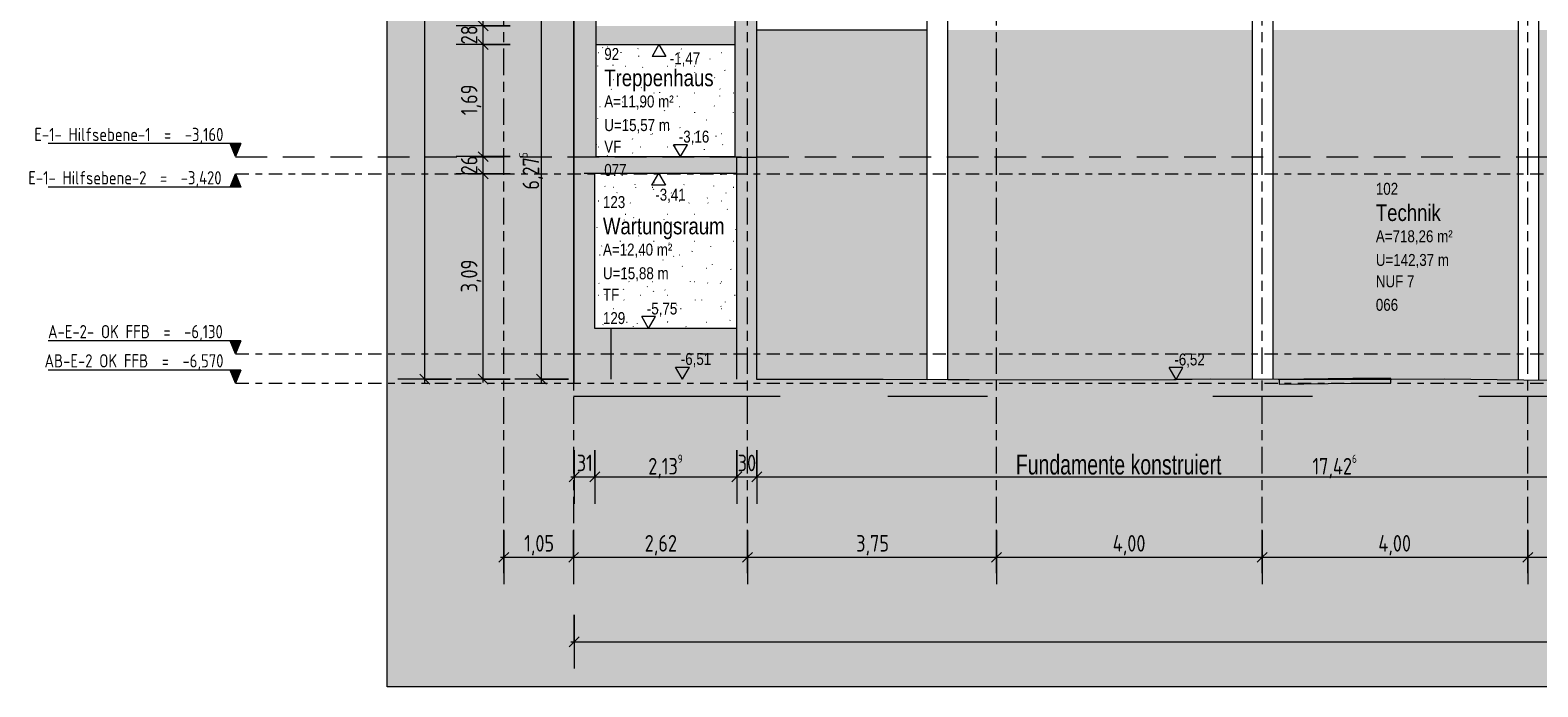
# Model space of a CAD drawing. Header units: metres. Extents: x -32 to 170, y -15 to 869.
# Tile 44 of 66: x 33 to 55, y -14 to -4. Entities that reach past the tile are written whole.
import ezdxf

# ---------------------------------------------------------------- set-up
doc = ezdxf.new("R2010")
doc.units = ezdxf.units.M
doc.header["$XCLIPFRAME"] = 2
for name, pattern in [('_Ebene_', [0.4, 0.2, -0.1, 0, -0.1]), ('_Rasterlinie_', [0.75, 0.4, -0.1, 0.15, -0.1]), ('Abgebrochen', [0.714375, 0.47625, -0.238125])]:
    doc.linetypes.add(name, pattern=pattern)
for name, color, linetype, lineweight in [('A_Bem', 7, 'Continuous', 5), ('A_Bem-100', 7, 'Continuous', 5), ('A_Detailelemente', 7, 'Continuous', 9), ('A_Ebenen', 130, 'Continuous', 5), ('A_Geschossdecken', 7, 'Continuous', 5), ('A_Geschossdecken_Schraffur', 7, 'Continuous', 5), ('A_Hoehenkoten', 124, 'Continuous', 5), ('A_Körper_Form', 7, 'Continuous', 5), ('A_Notizen', 130, 'Continuous', 5), ('A_Raster', 128, 'Continuous', 5), ('A_Raum-Txt', 16, 'Continuous', 5), ('A_Scan-Pixelbild', 213, 'Continuous', 5), ('A_Tragwerksstützen', 7, 'Continuous', 5), ('A_Wand', 244, 'Continuous', 5), ('A_Wand_Schraff', 1, 'Continuous', 5), ('A_Wände_Oberflächenschraffur', 244, 'Continuous', 5)]:
    doc.layers.add(name, color=color, linetype=linetype, lineweight=lineweight)
doc.styles.add('Arial', font='arial.ttf', dxfattribs={"width": 0.8, "height": 0.18})
doc.styles.add('Arial_1', font='arial.ttf', dxfattribs={"width": 0.7, "height": 0.3})
doc.styles.add('Arial_B', font='txt', dxfattribs={"width": 0.8, "height": 0.25})
doc.styles.add('ISOCPEUR', font='isocpeur.ttf', dxfattribs={"width": 0.8, "height": 0.2})
doc.styles.add('ISOCPEUR_1', font='isocpeur.ttf', dxfattribs={"width": 0.8, "height": 0.25})
doc.dimstyles.new('BLB-Standard_2_5_Aussen', dxfattribs={"dimscale": 0.3048, "dimtxt": 0.248995, "dimasz": 0.492126, "dimexe": 1.32874, "dimexo": 0.0625, "dimgap": 0.032808, "dimtad": 1, "dimrnd": 0.001, "dimzin": 0, "dimdsep": 46, "dimtxsty": 'ISOCPEUR_1', "dimblk1": 'OBLIQUE', "dimblk2": 'OBLIQUE', "dimsah": 1, "dimcen": 0.09, "dimdle": 0.164042, "dimazin": 0, "dimtfac": 1, "dimtdec": 4, "dimtix": 1, "dimtmove": 0, "dimatfit": 3, "dimfxl": 1.32874, "dimfxlon": 1, "dimtvp": 1, "dimtolj": 1, "dimtzin": 0, "dimarcsym": 2})
doc.dimstyles.new('BLB-Standard_2_5_Aussen_1', dxfattribs={"dimscale": 0.3048, "dimtxt": 0.248995, "dimasz": 0.492126, "dimexe": 1.32874, "dimexo": 0.0625, "dimgap": 0.032808, "dimtad": 1, "dimdec": 1, "dimlfac": 100, "dimrnd": 0.1, "dimdsep": 46, "dimtxsty": 'ISOCPEUR_1', "dimblk1": 'OBLIQUE', "dimblk2": 'OBLIQUE', "dimsah": 1, "dimcen": 0.09, "dimdle": 0.164042, "dimazin": 0, "dimtfac": 1, "dimtdec": 4, "dimtix": 1, "dimtmove": 0, "dimatfit": 3, "dimfxl": 1.32874, "dimfxlon": 1, "dimtvp": 1, "dimtolj": 1, "dimtzin": 0, "dimarcsym": 2})
picture_1 = doc.add_image_def('image1.jpg', size_in_pixel=(17396, 4678))
pattern_1 = [(0, (52.91895, 18.958), (0.813, 0.203), [0.007, -0.603, 0.007, -0.603, -3.251]), (0, (52.91895, 18.958), (0.813, 0.203), [-1.219, 0.007, -1.212, 0.007, -0.603, -1.422]), (0, (52.91895, 18.958), (0.813, 0.203), [-3.048, 0.007, -0.4, 0.007, -1.009]), (120, (53.22295, 19.06), (-0.5823032, 0.6025787), [0.007, -0.603, 0.007, -0.603, -3.251]), (120, (53.22295, 19.06), (-0.5823032, 0.6025787), [-1.219, 0.007, -1.212, 0.007, -0.603, -1.422]), (120, (53.22295, 19.06), (-0.5823032, 0.6025787), [-3.048, 0.007, -0.4, 0.007, -1.009]), (240, (53.32495, 19.466), (-0.2306968, -0.8055787), [0.007, -0.603, 0.007, -0.603, -3.251]), (240, (53.32495, 19.466), (-0.2306968, -0.8055787), [-1.219, 0.007, -1.212, 0.007, -0.603, -1.422]), (240, (53.32495, 19.466), (-0.2306968, -0.8055787), [-3.048, 0.007, -0.4, 0.007, -1.009])]

# ---------------------------------------------------------------- blocks, each defined once
blk = doc.blocks.new('STB Stütze - rechteckig1 - STB 310 x 310-8104198-B')
at = {"layer": 'A_Tragwerksstützen', "color": 250, "lineweight": 9}
for p, q in [((-13.025, -9.312), (-13.025, -3.108)), ((-12.715, -9.313), (-12.715, -3.108))]:
    blk.add_line(p, q, dxfattribs=at)
blk = doc.blocks.new('STB Stütze - rechteckig1 - STB 310 x 310-V77-B')
at = {"layer": 'A_Tragwerksstützen', "color": 250, "lineweight": 9}
for p, q in [((-8.127, -9.309), (-8.127, -3.133)), ((-7.817, -9.31), (-7.817, -3.132))]:
    blk.add_line(p, q, dxfattribs=at)
blk = doc.blocks.new('STB Stütze - rechteckig1 - STB 310 x 310-V78-B')
at = {"layer": 'A_Tragwerksstützen', "color": 250, "lineweight": 9}
for p, q in [((-4.122, -9.319), (-4.122, -3.084)), ((-3.812, -9.321), (-3.812, -3.084))]:
    blk.add_line(p, q, dxfattribs=at)
blk = doc.blocks.new('Ebene - Rohbau-1046864-B')
at = {"layer": 'A_Ebenen'}
blk.add_hatch(color=256, dxfattribs=at).paths.add_polyline_path([(-23.524, -2.599), (-23.445, -2.795), (-23.365, -2.599)], flags=0)
at = {"layer": 'A_Ebenen', "color": 170, "lineweight": 9}
for p, q in [((-23.365, -2.599), (-26.265, -2.599)), ((-23.445, -2.795), (-23.524, -2.599)), ((-23.365, -2.599), (-23.445, -2.795))]:
    blk.add_line(p, q, dxfattribs=at)
at = {"layer": 'A_Ebenen', "color": 251, "lineweight": 9}
for p, q in [((-23.524, -2.599), (-23.365, -2.599)), ((-23.445, -2.795), (-23.524, -2.599)), ((-23.365, -2.599), (-23.445, -2.795))]:
    blk.add_line(p, q, dxfattribs=at)
blk = doc.blocks.new('Ebene - Rohbau-1168218-B')
at = {"layer": 'A_Ebenen'}
blk.add_hatch(color=256, dxfattribs=at).paths.add_polyline_path([(26.636, 5.948), (26.477, 5.948), (26.556, 6.145)], flags=0)
at = {"layer": 'A_Ebenen', "color": 251, "lineweight": 9}
for p, q in [((26.556, 6.145), (26.477, 5.948)), ((26.636, 5.948), (26.556, 6.145)), ((26.477, 5.948), (26.636, 5.948))]:
    blk.add_line(p, q, dxfattribs=at)
at = {"layer": 'A_Ebenen', "color": 170, "lineweight": 9}
blk.add_line((26.477, 5.948), (29.377, 5.948), dxfattribs=at)
blk = doc.blocks.new('DIMBLOCK66-B')
at = {"layer": 'A_Bem-100'}
for p, q in [((40.738, -10.375), (40.738, -11.185)), ((40.738, -10.78), (40.738, -10.375)), ((41.048, -10.375), (41.048, -11.185)), ((41.048, -10.78), (41.048, -10.375)), ((40.688, -10.78), (41.048, -10.78))]:
    blk.add_line(p, q, dxfattribs=at)
at = {"layer": 'A_Bem-100', "lineweight": 9}
for p, q in [((40.738, -10.78), (40.663, -10.855)), ((40.738, -10.78), (40.813, -10.705)), ((41.048, -10.78), (40.973, -10.855)), ((41.048, -10.78), (41.123, -10.705))]:
    blk.add_line(p, q, dxfattribs=at)
at = {"layer": 'A_Bem-100', "color": 0, "insert": (40.776, -10.444), "char_height": 0.25, "width": 0.28085, "attachment_point": 1, "line_spacing_factor": 1.149209, "style": 'ISOCPEUR_1'}
blk.add_mtext('31', dxfattribs=at)
blk = doc.blocks.new('_Oblique')
at = {"color": 0, "linetype": 'ByBlock', "lineweight": -2}
blk.add_line((-0.5, -0.5), (0.5, 0.5), dxfattribs=at)
blk = doc.blocks.new('DIMBLOCK67-B')
at = {"layer": 'A_Bem-100'}
for p, q in [((41.048, -10.375), (41.048, -11.185)), ((41.048, -10.78), (41.048, -10.375)), ((43.187, -10.375), (43.187, -11.185)), ((43.187, -10.78), (43.187, -10.375)), ((41.048, -10.78), (43.187, -10.78))]:
    blk.add_line(p, q, dxfattribs=at)
at = {"layer": 'A_Bem-100', "lineweight": 9}
for p, q in [((41.048, -10.78), (40.973, -10.855)), ((41.048, -10.78), (41.123, -10.705)), ((43.187, -10.78), (43.112, -10.855)), ((43.187, -10.78), (43.262, -10.705))]:
    blk.add_line(p, q, dxfattribs=at)
at = {"layer": 'A_Bem-100', "color": 0, "insert": (41.852, -10.444), "char_height": 0.25, "width": 0.63639, "attachment_point": 1, "line_spacing_factor": 1.149209, "style": 'ISOCPEUR_1'}
blk.add_mtext('2,13\\A2\\H0.5x;\\S9^  ;\\H2x;', dxfattribs=at)
blk = doc.blocks.new('DIMBLOCK68-B')
at = {"layer": 'A_Bem-100'}
for p, q in [((43.187, -10.375), (43.187, -11.185)), ((43.187, -10.78), (43.187, -10.375)), ((43.487, -10.375), (43.487, -11.185)), ((43.487, -10.78), (43.487, -10.375)), ((43.187, -10.78), (43.487, -10.78))]:
    blk.add_line(p, q, dxfattribs=at)
at = {"layer": 'A_Bem-100', "lineweight": 9}
for p, q in [((43.187, -10.78), (43.112, -10.855)), ((43.187, -10.78), (43.262, -10.705)), ((43.487, -10.78), (43.412, -10.855)), ((43.487, -10.78), (43.562, -10.705))]:
    blk.add_line(p, q, dxfattribs=at)
at = {"layer": 'A_Bem-100', "color": 0, "insert": (43.2, -10.444), "char_height": 0.25, "width": 0.32865, "attachment_point": 1, "line_spacing_factor": 1.149209, "style": 'ISOCPEUR_1'}
blk.add_mtext('30', dxfattribs=at)
blk = doc.blocks.new('DIMBLOCK69-B')
at = {"layer": 'A_Bem-100'}
for p, q in [((43.487, -10.375), (43.487, -11.185)), ((43.487, -10.78), (43.487, -10.375)), ((60.913, -10.375), (60.913, -11.185)), ((60.913, -10.78), (60.913, -10.375)), ((43.487, -10.78), (60.913, -10.78))]:
    blk.add_line(p, q, dxfattribs=at)
at = {"layer": 'A_Bem-100', "lineweight": 9}
for p, q in [((43.487, -10.78), (43.412, -10.855)), ((43.487, -10.78), (43.562, -10.705)), ((60.913, -10.78), (60.838, -10.855)), ((60.913, -10.78), (60.988, -10.705))]:
    blk.add_line(p, q, dxfattribs=at)
at = {"layer": 'A_Bem-100', "color": 0, "insert": (51.857, -10.444), "char_height": 0.25, "width": 0.82462, "attachment_point": 1, "line_spacing_factor": 1.149209, "style": 'ISOCPEUR_1'}
blk.add_mtext('17,42\\A2\\H0.5x;\\S6^  ;\\H2x;', dxfattribs=at)
blk = doc.blocks.new('DIMBLOCK74-B')
at = {"layer": 'A_Bem-100'}
for p, q in [((40.738, -12.857), (40.738, -13.667)), ((40.738, -13.262), (40.738, -12.857)), ((81.426, -12.857), (81.426, -13.667)), ((81.426, -13.262), (81.426, -12.857)), ((40.688, -13.262), (81.476, -13.262))]:
    blk.add_line(p, q, dxfattribs=at)
at = {"layer": 'A_Bem-100', "lineweight": 9}
for p, q in [((40.738, -13.262), (40.663, -13.337)), ((40.738, -13.262), (40.813, -13.187)), ((81.426, -13.262), (81.351, -13.337)), ((81.426, -13.262), (81.501, -13.187))]:
    blk.add_line(p, q, dxfattribs=at)
at = {"layer": 'A_Bem-100', "color": 0, "insert": (60.718, -12.925), "char_height": 0.25, "width": 0.87242, "attachment_point": 1, "line_spacing_factor": 1.149209, "style": 'ISOCPEUR_1'}
blk.add_mtext('40,68\\A2\\H0.5x;\\S7^  ;\\H2x;', dxfattribs=at)
blk = doc.blocks.new('Höhenkoten - leer-6237472-B')
at = {"layer": 'A_Hoehenkoten'}
for p, q in [((-6.231, -1.56), (-6.023, -1.56)), ((-6.127, -1.74), (-6.231, -1.56)), ((-6.127, -1.74), (-6.023, -1.56))]:
    blk.add_line(p, q, dxfattribs=at)
blk = doc.blocks.new('DIMBLOCK75-B')
at = {"layer": 'A_Bem-100'}
for p, q in [((40.651, -3.03), (39.841, -3.03)), ((40.246, -9.355), (40.246, -3.03)), ((40.246, -3.03), (40.651, -3.03)), ((40.651, -9.305), (39.841, -9.305)), ((40.246, -9.305), (40.651, -9.305))]:
    blk.add_line(p, q, dxfattribs=at)
at = {"layer": 'A_Bem-100', "lineweight": 9}
for p, q in [((40.246, -3.03), (40.171, -2.955)), ((40.246, -3.03), (40.321, -3.105)), ((40.246, -9.305), (40.171, -9.23)), ((40.246, -9.305), (40.321, -9.38))]:
    blk.add_line(p, q, dxfattribs=at)
at = {"layer": 'A_Bem-100', "color": 0, "insert": (39.91, -6.453), "char_height": 0.25, "width": 0.68419, "attachment_point": 1, "rotation": 90, "line_spacing_factor": 1.149209, "style": 'ISOCPEUR_1'}
blk.add_mtext('6,27\\A2\\H0.5x;\\S5^  ;\\H2x;', dxfattribs=at)
blk = doc.blocks.new('DIMBLOCK81-B')
at = {"layer": 'A_Bem-100'}
for p, q in [((39.771, -6.215), (38.961, -6.215)), ((39.366, -9.355), (39.366, -6.215)), ((39.366, -6.215), (39.771, -6.215)), ((39.771, -9.305), (38.961, -9.305)), ((39.366, -9.305), (39.771, -9.305))]:
    blk.add_line(p, q, dxfattribs=at)
at = {"layer": 'A_Bem-100', "lineweight": 9}
for p, q in [((39.366, -6.215), (39.291, -6.14)), ((39.366, -6.215), (39.441, -6.29)), ((39.366, -9.305), (39.291, -9.23)), ((39.366, -9.305), (39.441, -9.38))]:
    blk.add_line(p, q, dxfattribs=at)
at = {"layer": 'A_Bem-100', "color": 0, "insert": (39.03, -8), "char_height": 0.25, "width": 0.57664, "attachment_point": 1, "rotation": 90, "line_spacing_factor": 1.149209, "style": 'ISOCPEUR_1'}
blk.add_mtext('3,09', dxfattribs=at)
blk = doc.blocks.new('DIMBLOCK82-B')
at = {"layer": 'A_Bem-100', "lineweight": 9}
for p, q in [((39.366, -5.955), (39.291, -5.88)), ((39.366, -5.955), (39.441, -6.03)), ((39.366, -6.215), (39.291, -6.14)), ((39.366, -6.215), (39.441, -6.29))]:
    blk.add_line(p, q, dxfattribs=at)
at = {"layer": 'A_Bem-100'}
for p, q in [((39.771, -5.955), (38.961, -5.955)), ((39.366, -6.215), (39.366, -5.955)), ((39.366, -5.955), (39.771, -5.955)), ((39.771, -6.215), (38.961, -6.215)), ((39.366, -6.215), (39.771, -6.215))]:
    blk.add_line(p, q, dxfattribs=at)
at = {"layer": 'A_Bem-100', "color": 0, "insert": (39.03, -6.222), "char_height": 0.25, "width": 0.32865, "attachment_point": 1, "rotation": 90, "line_spacing_factor": 1.149209, "style": 'ISOCPEUR_1'}
blk.add_mtext('26', dxfattribs=at)
blk = doc.blocks.new('DIMBLOCK83-B')
at = {"layer": 'A_Bem-100'}
for p, q in [((39.771, -4.265), (38.961, -4.265)), ((39.366, -5.955), (39.366, -4.265)), ((39.366, -4.265), (39.771, -4.265)), ((39.771, -5.955), (38.961, -5.955)), ((39.366, -5.955), (39.771, -5.955))]:
    blk.add_line(p, q, dxfattribs=at)
at = {"layer": 'A_Bem-100', "lineweight": 9}
for p, q in [((39.366, -4.265), (39.291, -4.19)), ((39.366, -4.265), (39.441, -4.34)), ((39.366, -5.955), (39.291, -5.88)), ((39.366, -5.955), (39.441, -6.03))]:
    blk.add_line(p, q, dxfattribs=at)
at = {"layer": 'A_Bem-100', "color": 0, "insert": (39.03, -5.33), "char_height": 0.25, "width": 0.52883, "attachment_point": 1, "rotation": 90, "line_spacing_factor": 1.149209, "style": 'ISOCPEUR_1'}
blk.add_mtext('1,69', dxfattribs=at)
blk = doc.blocks.new('DIMBLOCK84-B')
at = {"layer": 'A_Bem-100'}
for p, q in [((39.771, -3.985), (38.961, -3.985)), ((39.366, -4.265), (39.366, -3.985)), ((39.366, -3.985), (39.771, -3.985)), ((39.771, -4.265), (38.961, -4.265)), ((39.366, -4.265), (39.771, -4.265))]:
    blk.add_line(p, q, dxfattribs=at)
at = {"layer": 'A_Bem-100', "lineweight": 9}
for p, q in [((39.366, -3.985), (39.291, -3.91)), ((39.366, -3.985), (39.441, -4.06)), ((39.366, -4.265), (39.291, -4.19)), ((39.366, -4.265), (39.441, -4.34))]:
    blk.add_line(p, q, dxfattribs=at)
at = {"layer": 'A_Bem-100', "color": 0, "insert": (39.03, -4.262), "char_height": 0.25, "width": 0.32865, "attachment_point": 1, "rotation": 90, "line_spacing_factor": 1.149209, "style": 'ISOCPEUR_1'}
blk.add_mtext('28', dxfattribs=at)
blk = doc.blocks.new('DIMBLOCK85-B')
at = {"layer": 'A_Bem-100'}
for p, q in [((39.771, 1.965), (38.961, 1.965)), ((39.366, -3.985), (39.366, 1.965)), ((39.366, 1.965), (39.771, 1.965)), ((39.771, -3.985), (38.961, -3.985)), ((39.366, -3.985), (39.771, -3.985))]:
    blk.add_line(p, q, dxfattribs=at)
at = {"layer": 'A_Bem-100', "lineweight": 9}
for p, q in [((39.366, 1.965), (39.291, 2.04)), ((39.366, 1.965), (39.441, 1.89)), ((39.366, -3.985), (39.291, -3.91)), ((39.366, -3.985), (39.441, -4.06))]:
    blk.add_line(p, q, dxfattribs=at)
at = {"layer": 'A_Bem-100', "color": 0, "insert": (39.03, -1.25), "char_height": 0.25, "width": 0.57664, "attachment_point": 1, "rotation": 90, "line_spacing_factor": 1.149209, "style": 'ISOCPEUR_1'}
blk.add_mtext('5,95', dxfattribs=at)
blk = doc.blocks.new('DIMBLOCK106-B')
at = {"layer": 'A_Bem-100', "lineweight": 9}
for p, q in [((38.486, 2.215), (38.411, 2.29)), ((38.486, 2.215), (38.561, 2.14)), ((38.486, -9.305), (38.411, -9.23)), ((38.486, -9.305), (38.561, -9.38))]:
    blk.add_line(p, q, dxfattribs=at)
at = {"layer": 'A_Bem-100'}
for p, q in [((38.891, 2.215), (38.081, 2.215)), ((38.486, -9.355), (38.486, 2.215)), ((38.486, 2.215), (38.891, 2.215)), ((38.891, -9.305), (38.081, -9.305)), ((38.486, -9.305), (38.891, -9.305))]:
    blk.add_line(p, q, dxfattribs=at)
at = {"layer": 'A_Bem-100', "color": 0, "insert": (38.15, -3.814), "char_height": 0.25, "width": 0.64535, "attachment_point": 1, "rotation": 90, "line_spacing_factor": 1.149209, "style": 'ISOCPEUR_1'}
blk.add_mtext('11,52', dxfattribs=at)
blk = doc.blocks.new('DIMBLOCK115-B')
at = {"layer": 'A_Bem-100'}
for p, q in [((39.679, -11.586), (39.679, -12.396)), ((39.679, -11.991), (39.679, -11.586)), ((40.729, -11.586), (40.729, -12.396)), ((40.729, -11.991), (40.729, -11.586)), ((39.629, -11.991), (40.729, -11.991))]:
    blk.add_line(p, q, dxfattribs=at)
at = {"layer": 'A_Bem-100', "lineweight": 9}
for p, q in [((39.679, -11.991), (39.604, -12.066)), ((39.679, -11.991), (39.754, -11.916)), ((40.729, -11.991), (40.654, -12.066)), ((40.729, -11.991), (40.804, -11.916))]:
    blk.add_line(p, q, dxfattribs=at)
at = {"layer": 'A_Bem-100', "color": 0, "insert": (39.984, -11.655), "char_height": 0.25, "width": 0.52883, "attachment_point": 1, "line_spacing_factor": 1.149209, "style": 'ISOCPEUR_1'}
blk.add_mtext('1,05', dxfattribs=at)
blk = doc.blocks.new('DIMBLOCK116-B')
at = {"layer": 'A_Bem-100'}
for p, q in [((40.729, -11.586), (40.729, -12.396)), ((40.729, -11.991), (40.729, -11.586)), ((43.349, -11.586), (43.349, -12.396)), ((43.349, -11.991), (43.349, -11.586)), ((40.729, -11.991), (43.349, -11.991))]:
    blk.add_line(p, q, dxfattribs=at)
at = {"layer": 'A_Bem-100', "lineweight": 9}
for p, q in [((40.729, -11.991), (40.654, -12.066)), ((40.729, -11.991), (40.804, -11.916)), ((43.349, -11.991), (43.274, -12.066)), ((43.349, -11.991), (43.424, -11.916))]:
    blk.add_line(p, q, dxfattribs=at)
at = {"layer": 'A_Bem-100', "color": 0, "insert": (41.799, -11.655), "char_height": 0.25, "width": 0.57664, "attachment_point": 1, "line_spacing_factor": 1.149209, "style": 'ISOCPEUR_1'}
blk.add_mtext('2,62', dxfattribs=at)
blk = doc.blocks.new('DIMBLOCK117-B')
at = {"layer": 'A_Bem-100'}
for p, q in [((43.349, -11.586), (43.349, -12.396)), ((43.349, -11.991), (43.349, -11.586)), ((47.099, -11.586), (47.099, -12.396)), ((47.099, -11.991), (47.099, -11.586)), ((43.349, -11.991), (47.099, -11.991))]:
    blk.add_line(p, q, dxfattribs=at)
at = {"layer": 'A_Bem-100', "lineweight": 9}
for p, q in [((43.349, -11.991), (43.274, -12.066)), ((43.349, -11.991), (43.424, -11.916)), ((47.099, -11.991), (47.024, -12.066)), ((47.099, -11.991), (47.174, -11.916))]:
    blk.add_line(p, q, dxfattribs=at)
at = {"layer": 'A_Bem-100', "color": 0, "insert": (44.984, -11.655), "char_height": 0.25, "width": 0.57664, "attachment_point": 1, "line_spacing_factor": 1.149209, "style": 'ISOCPEUR_1'}
blk.add_mtext('3,75', dxfattribs=at)
blk = doc.blocks.new('DIMBLOCK118-B')
at = {"layer": 'A_Bem-100'}
for p, q in [((47.099, -11.586), (47.099, -12.396)), ((47.099, -11.991), (47.099, -11.586)), ((51.099, -11.586), (51.099, -12.396)), ((51.099, -11.991), (51.099, -11.586)), ((47.099, -11.991), (51.099, -11.991))]:
    blk.add_line(p, q, dxfattribs=at)
at = {"layer": 'A_Bem-100', "lineweight": 9}
for p, q in [((47.099, -11.991), (47.024, -12.066)), ((47.099, -11.991), (47.174, -11.916)), ((51.099, -11.991), (51.024, -12.066)), ((51.099, -11.991), (51.174, -11.916))]:
    blk.add_line(p, q, dxfattribs=at)
at = {"layer": 'A_Bem-100', "color": 0, "insert": (48.849, -11.655), "char_height": 0.25, "width": 0.60054, "attachment_point": 1, "line_spacing_factor": 1.149209, "style": 'ISOCPEUR_1'}
blk.add_mtext('4,00', dxfattribs=at)
blk = doc.blocks.new('DIMBLOCK119-B')
at = {"layer": 'A_Bem-100'}
for p, q in [((51.099, -11.586), (51.099, -12.396)), ((51.099, -11.991), (51.099, -11.586)), ((55.099, -11.586), (55.099, -12.396)), ((55.099, -11.991), (55.099, -11.586)), ((51.099, -11.991), (55.099, -11.991))]:
    blk.add_line(p, q, dxfattribs=at)
at = {"layer": 'A_Bem-100', "lineweight": 9}
for p, q in [((51.099, -11.991), (51.024, -12.066)), ((51.099, -11.991), (51.174, -11.916)), ((55.099, -11.991), (55.024, -12.066)), ((55.099, -11.991), (55.174, -11.916))]:
    blk.add_line(p, q, dxfattribs=at)
at = {"layer": 'A_Bem-100', "color": 0, "insert": (52.849, -11.655), "char_height": 0.25, "width": 0.60054, "attachment_point": 1, "line_spacing_factor": 1.149209, "style": 'ISOCPEUR_1'}
blk.add_mtext('4,00', dxfattribs=at)
blk = doc.blocks.new('DIMBLOCK120-B')
at = {"layer": 'A_Bem-100'}
for p, q in [((55.099, -11.586), (55.099, -12.396)), ((55.099, -11.991), (55.099, -11.586)), ((59.099, -11.586), (59.099, -12.396)), ((59.099, -11.991), (59.099, -11.586)), ((55.099, -11.991), (59.099, -11.991))]:
    blk.add_line(p, q, dxfattribs=at)
at = {"layer": 'A_Bem-100', "lineweight": 9}
for p, q in [((55.099, -11.991), (55.024, -12.066)), ((55.099, -11.991), (55.174, -11.916)), ((59.099, -11.991), (59.024, -12.066)), ((59.099, -11.991), (59.174, -11.916))]:
    blk.add_line(p, q, dxfattribs=at)
at = {"layer": 'A_Bem-100', "color": 0, "insert": (56.849, -11.655), "char_height": 0.25, "width": 0.60054, "attachment_point": 1, "line_spacing_factor": 1.149209, "style": 'ISOCPEUR_1'}
blk.add_mtext('4,00', dxfattribs=at)

msp = doc.modelspace()

# ---------------------------------------------------------------- hatches: boundary and pattern name
at = {"layer": 'A_Detailelemente'}
msp.add_hatch(color=254, dxfattribs=at).paths.add_polyline_path([(61.1126, -13.9421), (84.3102, -13.9421), (84.3102, -9.3651), (81.7757, -9.3651), (81.7757, -9.6251), (79.3818, -9.6251), (79.3818, -10.0651), (78.3818, -10.0651), (78.3818, -9.5651), (76.757, -9.5651), (76.757, -10.2851), (75.257, -10.2851), (75.257, -9.5651), (71.8595, -9.5651), (71.8595, -10.2851), (70.3595, -10.2851), (70.3595, -9.5651), (67.862, -9.5651), (67.862, -10.2851), (66.362, -10.2851), (66.362, -9.5651), (63.8595, -9.5651), (63.8595, -10.2851), (62.3595, -10.2851), (62.3595, -9.5651), (61.6831, -9.5651), (61.6831, -10.2851), (60.5584, -10.2851), (60.5584, -9.5651), (59.8586, -9.5651), (59.8586, -10.2851), (58.3586, -10.2851), (58.3586, -9.5651), (55.8636, -9.5651), (55.8636, -10.2851), (54.3636, -10.2851), (54.3636, -9.5651), (51.8586, -9.5651), (51.8586, -10.2851), (50.3586, -10.2851), (50.3586, -9.5651), (46.9612, -9.5651), (46.9612, -10.2851), (45.4612, -10.2851), (45.4612, -9.5651), (43.8372, -9.5651), (43.8372, -10.0651), (40.3781, -10.0651), (40.3781, -9.5651), (40.7281, -9.5651), (40.7281, -9.3653), (37.915, -9.3653), (37.915, -13.9421), (55.3132, -13.9421)], flags=0)
at = {"layer": 'A_Geschossdecken_Schraffur', "lineweight": 9}
for points in [[(41.0681, -4.2651), (43.1572, -4.2651), (43.1572, -3.9851), (41.0681, -3.9851)], [(43.1872, -6.2051), (43.1872, -5.9551), (40.8881, -5.9551), (40.8881, -6.2051)], [(43.4872, -6.1851), (43.4872, -5.9651), (43.1872, -5.9651), (43.1872, -6.1851)], [(66.912, -9.5651), (79.0305, -9.5651), (79.0305, -9.3051), (76.3688, -9.3051), (75.5919, -9.3164), (67.9988, -9.3176), (66.912, -9.3214), (63.9988, -9.3287), (63.0919, -9.3264), (59.6122, -9.3342), (58.5919, -9.3342), (57.2987, -9.3251), (55.7317, -9.3251), (55.0392, -9.3196), (53.8398, -9.3084), (53.049, -9.31), (51.3389, -9.31), (50.3211, -9.3084), (49.4919, -9.3242), (43.1872, -9.309), (42.9135, -9.3051), (40.7281, -9.3051), (40.7281, -9.5651), (66.362, -9.5651)], [(51.3529, -9.3847), (51.3535, -9.3817), (52.4667, -9.3685), (53.0356, -9.3651), (53.0356, -9.2951), (52.4135, -9.2991), (51.3535, -9.3117), (51.3529, -9.3147)], [(46.9612, -10.2851), (46.9612, -9.5651), (45.4612, -9.5651), (45.4612, -10.2851)], [(50.3586, -10.2851), (51.8586, -10.2851), (51.8586, -9.5651), (50.3586, -9.5651)], [(55.3132, -10.2851), (55.8636, -10.2851), (55.8636, -9.5651), (54.3636, -9.5651), (54.3636, -10.2851)]]:
    msp.add_hatch(color=253, dxfattribs=at).paths.add_polyline_path(points, flags=0)
h = msp.add_hatch(color=253, dxfattribs=at)
h.paths.add_polyline_path([(78.5108, -10.0651), (79.3805, -10.0642), (79.3805, -9.5651), (78.3818, -9.5658), (78.3818, -10.0651)], flags=0)
h.paths.add_polyline_path([(40.8147, -10.0651), (43.8372, -10.0651), (43.8372, -9.5651), (40.3781, -9.5651), (40.3781, -10.0651)], flags=0)
at = {"layer": 'A_Körper_Form'}
msp.add_hatch(color=121, dxfattribs=at).paths.add_polyline_path([(37.915, -9.3653), (40.7382, -9.3653), (40.7382, 8.949), (37.915, 8.949), (37.915, -8.0574)], flags=0)
at = {"layer": 'A_Wand_Schraff', "lineweight": 9}
for points in [[(40.7281, -6.2051), (40.8881, -6.2051), (40.8881, -5.9551), (41.0681, -5.9551), (41.0681, -3.0351), (40.7281, -3.0351), (40.7281, -5.115)], [(43.1872, -5.9651), (43.4872, -5.9651), (43.4872, -3.0351), (43.1572, -3.0351), (43.1572, -5.9551), (43.1872, -5.9551)], [(40.7281, -8.5451), (41.0481, -8.5451), (41.0481, -6.2051), (40.7281, -6.2051), (40.7281, -8.0574)], [(43.4872, -9.31), (43.4872, -6.1851), (43.1872, -6.1851), (43.1872, -9.309), (43.2245, -9.3095)], [(41.2881, -9.3051), (41.2881, -8.5451), (40.7281, -8.5451), (40.7281, -9.3051), (40.8147, -9.3051)], [(43.1872, -9.309), (43.1872, -8.5451), (41.2881, -8.5451), (41.2881, -9.3051), (42.9135, -9.3051)]]:
    msp.add_hatch(color=253, dxfattribs=at).paths.add_polyline_path(points, flags=0)
at = {"layer": 'A_Wände_Oberflächenschraffur'}
h = msp.add_hatch(dxfattribs=at)
h.set_pattern_fill('FP_54', style=0, pattern_type=2)
h.set_pattern_definition(pattern_1)
h.paths.add_polyline_path([(79.0328, -9.3651), (79.1193, -9.3651), (79.1193, -9.1251), (79.0328, -9.1251), (79.0328, -9.3051)], flags=0)
h.paths.add_polyline_path([(58.9536, -9.3285), (58.9536, -4.049), (55.2686, -4.049), (55.2686, -9.3213), (55.7422, -9.3251), (58.1076, -9.3251), (58.5919, -9.3285)], flags=0)
h.paths.add_polyline_path([(59.2636, -9.3279), (60.9091, -9.3242), (60.9084, -4.049), (59.2636, -4.049), (59.2636, -9.3264)], flags=0)
h.paths.add_polyline_path([(61.3331, -9.3233), (62.9545, -9.3193), (62.9545, -4.049), (61.3331, -4.049), (61.3331, -9.3193)], flags=0)
h.paths.add_polyline_path([(63.4315, -9.3202), (66.957, -9.311), (66.957, -4.049), (63.2645, -4.049), (63.2645, -9.3198)], flags=0)
h.paths.add_polyline_path([(54.9586, -9.3188), (54.9586, -4.049), (51.2636, -4.049), (51.2636, -9.3098), (51.5012, -9.31), (52.4667, -9.2985), (53.0356, -9.2951), (53.0356, -9.31), (53.049, -9.31), (53.8398, -9.3084), (54.7391, -9.3168)], flags=0)
h.paths.add_polyline_path([(49.4919, -9.3185), (49.8024, -9.3126), (50.3211, -9.3084), (50.9536, -9.3084), (50.9536, -4.049), (46.3662, -4.049), (46.3662, -9.311), (49.1695, -9.3177)], flags=0)
h.paths.add_polyline_path([(67.267, -9.3104), (67.4315, -9.3098), (70.9545, -9.3098), (70.9545, -4.049), (67.267, -4.049), (67.267, -9.31)], flags=0)
h.paths.add_polyline_path([(46.0562, -9.3102), (46.0562, -4.049), (43.4872, -4.049), (43.4872, -9.3056), (45.9573, -9.31)], flags=0)
h.paths.add_polyline_path([(71.2645, -9.3096), (72.1122, -9.3093), (75.5919, -9.3093), (75.852, -9.3051), (75.852, -4.049), (71.2645, -4.049), (71.2645, -9.3096)], flags=0)
h.paths.add_polyline_path([(78.7305, -9.3051), (78.7305, -4.049), (76.162, -4.049), (76.162, -9.3051), (78.5108, -9.3051)], flags=0)
h = msp.add_hatch(dxfattribs=at)
h.set_pattern_fill('FP_54', style=0, pattern_type=2)
h.set_pattern_definition(pattern_1)
h.paths.add_polyline_path([(41.0681, -5.9551), (43.1572, -5.9551), (43.1572, -4.2651), (41.0681, -4.2651), (41.0681, -5.115)], flags=0)
h = msp.add_hatch(dxfattribs=at)
h.set_pattern_fill('FP_54', style=0, pattern_type=2)
h.set_pattern_definition(pattern_1)
h.paths.add_polyline_path([(43.1872, -8.5451), (43.1872, -6.2051), (41.0481, -6.2051), (41.0481, -8.5451), (42.9135, -8.5451)], flags=0)

# ---------------------------------------------------------------- linework, layer by layer
at = {"layer": 'A_Ebenen', "color": 31, "linetype": 'Abgebrochen'}
msp.add_line((35.6364, -5.9551), (85.6372, -5.9551), dxfattribs=at)
at = {"layer": 'A_Ebenen', "color": 170, "linetype": '_Ebene_', "lineweight": 9}
for p, q in [((35.6364, -6.2151), (85.6372, -6.2151)), ((35.6364, -8.9251), (85.6372, -8.9251)), ((35.6364, -9.3651), (85.6372, -9.3651))]:
    msp.add_line(p, q, dxfattribs=at)
at = {"layer": 'A_Geschossdecken', "color": 250, "lineweight": 9}
for p, q in [((41.0681, -4.2651), (43.1572, -4.2651)), ((43.1572, -5.9551), (41.0681, -5.9551)), ((43.4872, -5.9651), (43.1872, -5.9651)), ((43.1872, -6.2051), (43.1872, -5.9651)), ((43.4872, -6.1851), (43.4872, -5.9651)), ((40.8881, -6.2051), (43.1872, -6.2051)), ((40.7281, -9.3051), (40.7281, -9.3653)), ((43.4872, -9.3056), (45.3908, -9.3086)), ((43.8849, -9.3106), (43.4872, -9.3075)), ((43.8849, -9.3106), (43.4872, -9.31)), ((50.3211, -9.3084), (49.4919, -9.3242)), ((50.3211, -9.3084), (49.8024, -9.3126)), ((51.3389, -9.31), (50.3211, -9.3084)), ((51.9216, -9.31), (51.3389, -9.31)), ((52.4667, -9.2985), (51.3535, -9.3117)), ((53.049, -9.31), (51.9216, -9.31)), ((53.0356, -9.2951), (52.4667, -9.2985)), ((53.0356, -9.3651), (53.0356, -9.2951)), ((53.8398, -9.3084), (53.049, -9.31)), ((55.0392, -9.3196), (53.8398, -9.3084)), ((49.4919, -9.3242), (43.8849, -9.3106)), ((49.4919, -9.3242), (49.4919, -9.3185)), ((51.3535, -9.3117), (51.3529, -9.3147)), ((51.3529, -9.3147), (51.3529, -9.3847)), ((51.3529, -9.3847), (51.3535, -9.3817)), ((51.3535, -9.3817), (52.4667, -9.3685)), ((52.4667, -9.3685), (53.0356, -9.3651)), ((55.7317, -9.3251), (55.0392, -9.3196)), ((40.7281, -9.5651), (43.8372, -9.5651)), ((45.4612, -9.5651), (46.9612, -9.5651)), ((50.3586, -9.5651), (51.8586, -9.5651)), ((54.3636, -9.5651), (55.8636, -9.5651))]:
    msp.add_line(p, q, dxfattribs=at)
at = {"layer": 'A_Körper_Form', "color": 253, "lineweight": 9}
for p, q in [((40.7382, -9.3653), (40.7382, 8.949)), ((40.7281, -9.3653), (40.7382, -9.3653))]:
    msp.add_line(p, q, dxfattribs=at)
at = {"layer": 'A_Raster', "linetype": '_Rasterlinie_', "lineweight": 9}
for p, q in [((39.6794, -12.2276), (39.6794, 10.1714)), ((40.7294, -12.2276), (40.7294, 10.1714)), ((43.3494, -12.2276), (43.3494, 10.1714)), ((47.0994, -12.2276), (47.0994, 10.1714)), ((51.0994, -12.2276), (51.0994, 10.1714)), ((55.0994, -12.2276), (55.0994, 10.1714))]:
    msp.add_line(p, q, dxfattribs=at)
at = {"layer": 'A_Wand', "color": 250, "lineweight": 9}
for p, q in [((40.7281, 1.9649), (40.7281, -9.3051)), ((41.0681, -5.9551), (41.0681, 1.9649)), ((43.1572, -3.0351), (43.1572, -5.9551)), ((43.4872, -5.9651), (43.4872, -3.047)), ((46.0562, -4.049), (43.4872, -4.049)), ((41.0481, -8.5451), (41.0481, -6.2051)), ((43.1872, -9.309), (43.1872, -6.2051)), ((43.4872, -9.31), (43.4872, -6.1851)), ((43.1872, -8.5451), (41.0481, -8.5451)), ((41.2881, -8.5451), (41.2881, -9.3051)), ((45.3908, -9.3086), (46.0562, -9.3102)), ((46.3662, -9.311), (49.4919, -9.3185)), ((49.4919, -9.3185), (49.8024, -9.3126))]:
    msp.add_line(p, q, dxfattribs=at)

# ---------------------------------------------------------------- block references
at = {"layer": 'A_Ebenen', "color": 251, "lineweight": 9}
for p in [(59.0809, -3.16), (59.0809, -6.13), (59.0809, -6.57)]:
    msp.add_blockref('Ebene - Rohbau-1046864-B', p, dxfattribs=at)
at = {"layer": 'A_Ebenen', "color": 251, "lineweight": 9, "extrusion": (0, 0, -1)}
msp.add_blockref('Ebene - Rohbau-1168218-B', (-62.1927, -12.36), dxfattribs=at)
at = {"layer": 'A_Hoehenkoten', "rotation": 180}
for p in [(35.8872, -6.0054), (35.8796, -7.9454)]:
    msp.add_blockref('Höhenkoten - leer-6237472-B', p, dxfattribs=at)
at = {"layer": 'A_Hoehenkoten', "extrusion": (0, 0, -1)}
for p in [(-36.2121, -4.2148), (-35.7306, -6.8048), (-43.6757, -7.5723)]:
    msp.add_blockref('Höhenkoten - leer-6237472-B', p, dxfattribs=at)
at = {"layer": 'A_Hoehenkoten'}
msp.add_blockref('Höhenkoten - leer-6237472-B', (48.4948, -7.5648), dxfattribs=at)
at = {"layer": 'A_Tragwerksstützen', "color": 250, "lineweight": 9}
for name in ['STB Stütze - rechteckig1 - STB 310 x 310-8104198-B', 'STB Stütze - rechteckig1 - STB 310 x 310-V77-B', 'STB Stütze - rechteckig1 - STB 310 x 310-V78-B']:
    msp.add_blockref(name, (59.0809, 0), dxfattribs=at)

# ---------------------------------------------------------------- texts
at = {"layer": 'A_Ebenen', "color": 7, "char_height": 0.2, "attachment_point": 1, "style": 'ISOCPEUR'}
for s, insert, width in [('E-1- Hilfsebene-1  =  -3,160', (32.6056, -5.5209), 3.501771), ('E-1- Hilfsebene-2  =  -3,420', (32.5152, -6.1732), 3.6108), ('A-E-2- OK FFB  =  -6,130', (32.812, -8.4909), 3.251644), ('AB-E-2 OK FFB  =  -6,570', (32.7592, -8.9309), 3.315779)]:
    msp.add_mtext(s, dxfattribs=dict(at, insert=insert, width=width))
at = {"layer": 'A_Hoehenkoten', "char_height": 0.18, "width": 0.542095, "attachment_point": 1, "line_spacing_factor": 0.941778, "style": 'Arial'}
for s, insert in [('-1,47', (42.1762, -4.3845)), ('-3,16', (42.3129, -5.5629)), ('-3,41', (41.9583, -6.4376)), ('-5,75', (41.8313, -8.1529)), ('-6,51', (42.3423, -8.9129)), ('-6,52', (49.7765, -8.9204))]:
    msp.add_mtext(s, dxfattribs=dict(at, insert=insert))
at = {"layer": 'A_Notizen', "color": 7, "insert": (47.3885, -10.4431), "char_height": 0.3, "width": 3.832868, "attachment_point": 1, "style": 'Arial_1'}
msp.add_mtext('Fundamente konstruiert', dxfattribs=at)
at = {"layer": 'A_Raum-Txt', "attachment_point": 1}
for s, insert, char_height, width, style in [('92', (41.1901, -4.318), 0.18, 0.269367, 'Arial'), ('Treppenhaus', (41.1901, -4.6434), 0.25, 2.110041, 'Arial_B'), ('A=11,90 m²', (41.1901, -5.0332), 0.18, 1.244219, 'Arial'), ('U=15,57 m', (41.1901, -5.3899), 0.18, 1.180084, 'Arial'), ('VF', (41.1901, -5.7125), 0.18, 0.307848, 'Arial'), ('077', (41.1901, -6.0652), 0.18, 0.40405, 'Arial'), ('102', (52.8115, -6.3491), 0.18, 0.40405, 'Arial'), ('123', (41.1701, -6.5496), 0.18, 0.40405, 'Arial'), ('Technik', (52.8115, -6.6745), 0.25, 1.269873, 'Arial_B'), ('Wartungsraum', (41.1701, -6.875), 0.25, 2.379408, 'Arial_B'), ('A=12,40 m²', (41.1701, -7.2649), 0.18, 1.244219, 'Arial'), ('A=718,26 m²', (52.8115, -7.0644), 0.18, 1.378902, 'Arial'), ('U=142,37 m', (52.8115, -7.421), 0.18, 1.314767, 'Arial'), ('U=15,88 m', (41.1701, -7.6215), 0.18, 1.180084, 'Arial'), ('TF', (41.1701, -7.9442), 0.18, 0.295021, 'Arial'), ('NUF 7', (52.8115, -7.7436), 0.18, 0.692658, 'Arial'), ('066', (52.8115, -8.0963), 0.18, 0.40405, 'Arial'), ('129', (41.1701, -8.2968), 0.18, 0.40405, 'Arial')]:
    msp.add_mtext(s, dxfattribs=dict(at, insert=insert, char_height=char_height, width=width, style=style))

# ---------------------------------------------------------------- dimensions: what is measured, and where the dimension line sits
at = {"layer": 'A_Bem'}
for base, p1, p2, dimstyle, override, picture, middle in [((38.4861, 2.2149), (38.8911, -9.3051), (38.8911, 2.2149), 'BLB-Standard_2_5_Aussen', {"dimpost": '<>', "dimfxl": 11.52}, 'DIMBLOCK106-B', (38.3511, -3.5451)), ((39.3661, 1.9649), (39.7711, -3.9851), (39.7711, 1.9649), 'BLB-Standard_2_5_Aussen', {"dimpost": '<>', "dimfxl": 5.95}, 'DIMBLOCK85-B', (39.2311, -1.0101)), ((39.3661, -3.9851), (39.7711, -4.2651), (39.7711, -3.9851), 'BLB-Standard_2_5_Aussen_1', {"dimpost": '<>', "dimfxl": 0.28}, 'DIMBLOCK84-B', (39.2311, -4.1251)), ((39.3661, -4.2651), (39.7711, -5.9551), (39.7711, -4.2651), 'BLB-Standard_2_5_Aussen', {"dimpost": '<>', "dimfxl": 1.69}, 'DIMBLOCK83-B', (39.2311, -5.1101)), ((39.3661, -5.9551), (39.7711, -6.2151), (39.7711, -5.9551), 'BLB-Standard_2_5_Aussen_1', {"dimpost": '<>', "dimfxl": 0.26}, 'DIMBLOCK82-B', (39.2311, -6.0851)), ((39.3661, -6.2151), (39.7711, -9.3051), (39.7711, -6.2151), 'BLB-Standard_2_5_Aussen', {"dimpost": '<>', "dimfxl": 3.09}, 'DIMBLOCK81-B', (39.2311, -7.7601))]:
    dim = msp.add_linear_dim(base=base, p1=p1, p2=p2, angle=90, dimstyle=dimstyle, override=override, dxfattribs=at)
    dim.commit()
    dim.dimension.update_dxf_attribs({"geometry": picture, "text_midpoint": middle})
dim = msp.add_linear_dim(base=(40.2461, -3.0301), p1=(40.6511, -9.3051), p2=(40.6511, -3.0301), angle=90, text='\\A1;6,27\\Q;{\\A1;{\\H0.5x;\\S5^ ;}}', dimstyle='BLB-Standard_2_5_Aussen', override={"dimpost": '<>', "dimfxl": 6.275}, dxfattribs=at)
dim.commit()
dim.dimension.update_dxf_attribs({"geometry": 'DIMBLOCK75-B', "text_midpoint": (40.0861, -6.1676)})
for base, p1, p2, dimstyle, override, picture, middle in [((41.0481, -10.7803), (40.7384, -10.3753), (41.0481, -10.3753), 'BLB-Standard_2_5_Aussen_1', {"dimpost": '<>', "dimfxl": 0.309635}, 'DIMBLOCK66-B', (40.8932, -10.6453)), ((43.4872, -10.7803), (43.1872, -10.3753), (43.4872, -10.3753), 'BLB-Standard_2_5_Aussen_1', {"dimpost": '<>', "dimfxl": 0.3}, 'DIMBLOCK68-B', (43.3372, -10.6453)), ((40.7294, -11.9912), (39.6794, -11.5862), (40.7294, -11.5862), 'BLB-Standard_2_5_Aussen', {"dimpost": '<>', "dimfxl": 1.05}, 'DIMBLOCK115-B', (40.2044, -11.8562)), ((43.3494, -11.9912), (40.7294, -11.5862), (43.3494, -11.5862), 'BLB-Standard_2_5_Aussen', {"dimpost": '<>', "dimfxl": 2.62}, 'DIMBLOCK116-B', (42.0394, -11.8562)), ((47.0994, -11.9912), (43.3494, -11.5862), (47.0994, -11.5862), 'BLB-Standard_2_5_Aussen', {"dimpost": '<>', "dimfxl": 3.75}, 'DIMBLOCK117-B', (45.2244, -11.8562)), ((51.0994, -11.9912), (47.0994, -11.5862), (51.0994, -11.5862), 'BLB-Standard_2_5_Aussen', {"dimpost": '<>', "dimfxl": 4}, 'DIMBLOCK118-B', (49.0994, -11.8562)), ((55.0994, -11.9912), (51.0994, -11.5862), (55.0994, -11.5862), 'BLB-Standard_2_5_Aussen', {"dimpost": '<>', "dimfxl": 4}, 'DIMBLOCK119-B', (53.0994, -11.8562)), ((59.0994, -11.9912), (55.0994, -11.5862), (59.0994, -11.5862), 'BLB-Standard_2_5_Aussen', {"dimpost": '<>', "dimfxl": 4}, 'DIMBLOCK120-B', (57.0994, -11.8562))]:
    dim = msp.add_linear_dim(base=base, p1=p1, p2=p2, dimstyle=dimstyle, override=override, dxfattribs=at)
    dim.commit()
    dim.dimension.update_dxf_attribs({"geometry": picture, "text_midpoint": middle})
for base, p1, p2, text, override, picture, middle in [((43.1872, -10.7803), (41.0481, -10.3753), (43.1872, -10.3753), '\\A1;2,13\\Q;{\\A1;{\\H0.5x;\\S9^ ;}}', {"dimpost": '<>', "dimfxl": 2.139144}, 'DIMBLOCK67-B', (42.1176, -10.6203)), ((60.9131, -10.7803), (43.4872, -10.3753), (60.9131, -10.3753), '\\A1;17,42\\Q;{\\A1;{\\H0.5x;\\S6^ ;}}', {"dimpost": '<>', "dimfxl": 17.425893}, 'DIMBLOCK69-B', (52.2001, -10.6203)), ((81.4257, -13.2616), (40.7382, -12.8566), (81.4257, -12.8566), '\\A1;40,68\\Q;{\\A1;{\\H0.5x;\\S7^ ;}}', {"dimpost": '<>', "dimfxl": 40.687447}, 'DIMBLOCK74-B', (61.082, -13.1016))]:
    dim = msp.add_linear_dim(base=base, p1=p1, p2=p2, text=text, dimstyle='BLB-Standard_2_5_Aussen', override=override, dxfattribs=at)
    dim.commit()
    dim.dimension.update_dxf_attribs({"geometry": picture, "text_midpoint": middle})

# ---------------------------------------------------------------- pictures from other files: only their frames are drawn
at = {"layer": 'A_Scan-Pixelbild'}
image = msp.add_image(picture_1, insert=(46.4074, -1.7373), size_in_units=(29.4262, 7.883), dxfattribs=at)
image.set_boundary_path([(-5019.33, 11920.3), (-5019.33, -2046.9), (22406.76, -2046.9), (22406.76, 11920.3), (-5019.33, 11920.3)])
image.dxf.flags = 15

doc.saveas('drawing.dxf')
